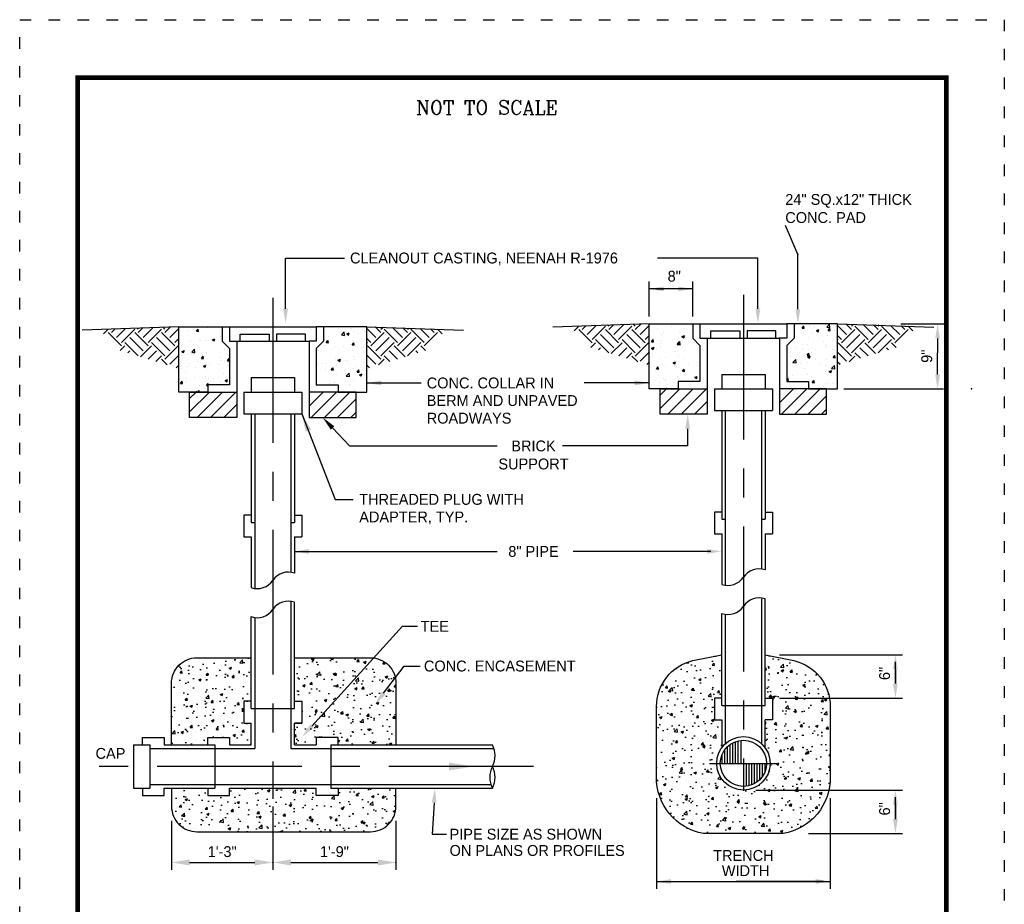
# Model space of a CAD drawing. Extents: x -6.8 to 7.2, y 1.9 to 16.7.
# Tile 156 of 156: x -6.8 to 1.7, y 9.1 to 16.7. Entities that reach past the tile are written whole.
import ezdxf
from ezdxf.enums import TextEntityAlignment as Align

# ---------------------------------------------------------------- set-up
doc = ezdxf.new("R2010")
doc.units = 0
doc.header["$MEASUREMENT"] = 0
doc.linetypes.add('CENTER', pattern=[2, 1.25, -0.25, 0.25, -0.25])
doc.linetypes.add('DOT2', pattern=[0.125, 0, -0.125])
doc.layers.get('0').update_dxf_attribs({"linetype": 'CONTINUOUS'})
doc.layers.get('DEFPOINTS').update_dxf_attribs({"linetype": 'CONTINUOUS'})
for name, color, linetype in [('BORDER', 7, 'CONTINUOUS'), ('TEXT', 7, 'CONTINUOUS'), ('TYPE', 240, 'CONTINUOUS'), ('VCV-DETAILS', 240, 'CONTINUOUS')]:
    doc.layers.add(name, color=color, linetype=linetype)
doc.styles.add('ARCH', font='ARCHOLD2.shx', dxfattribs={"height": 0.09375})
doc.styles.add('DETAIL', font='archold2.shx', dxfattribs={"height": 0.09375})
doc.styles.add('STYLE3', font='romanc.shx')
doc.dimstyles.new('ARROW', dxfattribs={"dimtxt": 0.09375, "dimasz": 0.15625, "dimexe": 0.0625, "dimexo": 0.0625, "dimgap": 0.046875, "dimtad": 1, "dimdec": 6, "dimzin": 3, "dimdsep": 46, "dimlunit": 4, "dimtxsty": 'ARCH', "dimcen": -0.125, "dimdle": 0.09375, "dimclrt": 256, "dimaunit": 1, "dimazin": 0, "dimtfac": 1, "dimtdec": 6, "dimtmove": 2, "dimatfit": 3, "dimfxl": 1, "dimtvp": 0.5, "dimtolj": 1, "dimtzin": 0, "dimarcsym": 0})

# ---------------------------------------------------------------- blocks, each defined once
blk = doc.blocks.new('NTS')
at = {"layer": 'TEXT', "color": 7, "style": 'STYLE3'}
blk.add_text('NOT TO SCALE', height=0.120395, dxfattribs=at).set_placement((3.9102, 10.7896))
blk = doc.blocks.new('*X11')
at = {"color": 0}
for p, q in [((20.2806, 36.6439), (20.2806, 36.6439)), ((20.4156, 36.6418), (20.4156, 36.6418)), ((21.5415, 36.6396), (21.5415, 36.6396)), ((20.3063, 36.6132), (20.3063, 36.6132)), ((20.372, 36.6079), (20.387, 36.6259)), ((20.372, 36.6079), (20.3906, 36.6063)), ((20.3907, 36.6063), (20.3871, 36.6259)), ((20.4667, 36.6352), (20.4667, 36.6352)), ((20.5822, 36.5658), (20.5822, 36.5658)), ((21.5112, 36.5612), (21.5112, 36.5612)), ((21.5782, 36.578), (21.5782, 36.578)), ((21.6074, 36.5977), (21.6074, 36.5977)), ((21.6244, 36.5758), (21.6487, 36.6012)), ((21.6244, 36.5758), (21.6522, 36.5715)), ((21.6296, 36.5768), (21.6296, 36.5768)), ((21.6522, 36.5715), (21.6488, 36.6012)), ((21.6628, 36.5671), (21.6628, 36.5671)), ((21.6698, 36.5844), (21.6916, 36.5928)), ((21.6698, 36.5844), (21.6853, 36.574)), ((21.6853, 36.5739), (21.6917, 36.5928)), ((21.7083, 36.6326), (21.7083, 36.6326)), ((21.7405, 36.6014), (21.7405, 36.6014)), ((21.7742, 36.5906), (21.7742, 36.5906)), ((21.8269, 36.6028), (21.8269, 36.6028)), ((21.845, 36.5984), (21.845, 36.5984)), ((20.3025, 36.5091), (20.3025, 36.5091)), ((20.3116, 36.5301), (20.3116, 36.5301)), ((20.3334, 36.5186), (20.3334, 36.5186)), ((20.4, 36.5346), (20.4, 36.5346)), ((20.4116, 36.5289), (20.4116, 36.5289)), ((20.4629, 36.5311), (20.4629, 36.5311)), ((20.4784, 36.5231), (20.4784, 36.5231)), ((20.509, 36.5337), (20.5309, 36.5421)), ((20.509, 36.5337), (20.5245, 36.5232)), ((20.5246, 36.5232), (20.5309, 36.5421)), ((20.5299, 36.5444), (20.5299, 36.5444)), ((21.4793, 36.4808), (21.4793, 36.4808)), ((21.4805, 36.5358), (21.4805, 36.5358)), ((21.4927, 36.5099), (21.5077, 36.5278)), ((21.4927, 36.5099), (21.5114, 36.5082)), ((21.5114, 36.5082), (21.5078, 36.5278)), ((21.5554, 36.4672), (21.5554, 36.4672)), ((21.5744, 36.474), (21.5744, 36.474)), ((21.6462, 36.4738), (21.6462, 36.4738)), ((21.7168, 36.4903), (21.7319, 36.5082)), ((21.7168, 36.4903), (21.7355, 36.4886)), ((21.7355, 36.4886), (21.7319, 36.5082)), ((21.7367, 36.4974), (21.7367, 36.4974)), ((21.7377, 36.4985), (21.7377, 36.4985)), ((21.7447, 36.4795), (21.7447, 36.4795)), ((21.813, 36.4667), (21.813, 36.4667)), ((21.8229, 36.4898), (21.8229, 36.4898)), ((20.2464, 36.4329), (20.2683, 36.4413)), ((20.2464, 36.4329), (20.262, 36.4224)), ((20.2511, 36.3953), (20.2511, 36.3953)), ((20.262, 36.4224), (20.2683, 36.4413)), ((20.2987, 36.4051), (20.2987, 36.4051)), ((20.3294, 36.4056), (20.3294, 36.4056)), ((20.3318, 36.4266), (20.3561, 36.452)), ((20.3318, 36.4266), (20.3596, 36.4223)), ((20.3596, 36.4223), (20.3561, 36.452)), ((20.4153, 36.3729), (20.4304, 36.3908)), ((20.434, 36.3712), (20.4304, 36.3908)), ((20.4477, 36.4212), (20.4477, 36.4212)), ((20.4591, 36.4271), (20.4591, 36.4271)), ((20.617, 36.4471), (20.617, 36.4471)), ((20.6451, 36.4472), (20.6451, 36.4472)), ((21.4165, 36.4539), (21.4165, 36.4539)), ((21.429, 36.4379), (21.429, 36.4379)), ((21.5474, 36.4535), (21.5474, 36.4535)), ((21.7329, 36.3934), (21.7329, 36.3934)), ((20.2507, 36.3705), (20.2507, 36.3705)), ((20.2949, 36.3011), (20.2949, 36.3011)), ((20.3166, 36.3285), (20.3166, 36.3285)), ((20.3655, 36.2979), (20.3655, 36.2979)), ((20.3871, 36.3481), (20.3871, 36.3481)), ((20.4153, 36.3729), (20.434, 36.3712)), ((20.4176, 36.3634), (20.4176, 36.3634)), ((20.4329, 36.3071), (20.4548, 36.3155)), ((20.4329, 36.3071), (20.4485, 36.2966)), ((20.4485, 36.2966), (20.4549, 36.3155)), ((20.4553, 36.3231), (20.4553, 36.3231)), ((20.4834, 36.3214), (20.4834, 36.3214)), ((20.5629, 36.3239), (20.5629, 36.3239)), ((20.5693, 36.3794), (20.5693, 36.3794)), ((20.5844, 36.3564), (20.5844, 36.3564)), ((20.6132, 36.3431), (20.6132, 36.3431)), ((20.6395, 36.3533), (20.6545, 36.3712)), ((20.6395, 36.3533), (20.6577, 36.3517)), ((20.6411, 36.3342), (20.6411, 36.3342)), ((20.6442, 36.3108), (20.6442, 36.3108)), ((20.6503, 36.3144), (20.6503, 36.3144)), ((20.6577, 36.3544), (20.6546, 36.3712)), ((21.4127, 36.3499), (21.4127, 36.3499)), ((21.4185, 36.3211), (21.4185, 36.3211)), ((21.4651, 36.3303), (21.4651, 36.3303)), ((21.4925, 36.3265), (21.4925, 36.3265)), ((21.5706, 36.3699), (21.5706, 36.3699)), ((21.5853, 36.3141), (21.5853, 36.3141)), ((21.5937, 36.3578), (21.6156, 36.3662)), ((21.5937, 36.3578), (21.6093, 36.3474)), ((21.6093, 36.3473), (21.6156, 36.3662)), ((21.6625, 36.3562), (21.6625, 36.3562)), ((21.6748, 36.3578), (21.6748, 36.3578)), ((21.7407, 36.3665), (21.7407, 36.3665)), ((21.7521, 36.307), (21.7521, 36.307)), ((20.2472, 36.2823), (20.2472, 36.2823)), ((20.2797, 36.2482), (20.2797, 36.2482)), ((20.4515, 36.219), (20.4515, 36.219)), ((20.4619, 36.2795), (20.4619, 36.2795)), ((20.6094, 36.239), (20.6094, 36.239)), ((21.4089, 36.2459), (21.4089, 36.2459)), ((21.4844, 36.2791), (21.4844, 36.2791)), ((21.536, 36.2748), (21.5511, 36.2928)), ((21.536, 36.2748), (21.5547, 36.2732)), ((21.5547, 36.2732), (21.5511, 36.2928)), ((21.5668, 36.2659), (21.5668, 36.2659)), ((21.5803, 36.233), (21.5803, 36.233)), ((21.6512, 36.2721), (21.6512, 36.2721)), ((21.6585, 36.2433), (21.6585, 36.2433)), ((21.6658, 36.2197), (21.6902, 36.2451)), ((21.6658, 36.2197), (21.6936, 36.2154)), ((21.6936, 36.2154), (21.6902, 36.2451)), ((21.7291, 36.2893), (21.7291, 36.2893)), ((21.7602, 36.2552), (21.7753, 36.2732)), ((21.7602, 36.2552), (21.7789, 36.2536)), ((21.7789, 36.2536), (21.7753, 36.2731)), ((21.7769, 36.2589), (21.7769, 36.2589)), ((21.7803, 36.232), (21.8021, 36.2404)), ((21.7803, 36.232), (21.7958, 36.2215)), ((21.7958, 36.2215), (21.8022, 36.2404)), ((21.818, 36.265), (21.818, 36.265)), ((20.2345, 36.1574), (20.2496, 36.1754)), ((20.2345, 36.1574), (20.2532, 36.1558)), ((20.2532, 36.1558), (20.2496, 36.1754)), ((20.2833, 36.1747), (20.2833, 36.1747)), ((20.2911, 36.197), (20.2911, 36.197)), ((20.3554, 36.2046), (20.3554, 36.2046)), ((20.399, 36.1388), (20.399, 36.1388)), ((20.4587, 36.1378), (20.4737, 36.1558)), ((20.4587, 36.1378), (20.4702, 36.1368)), ((20.4757, 36.1453), (20.4738, 36.1557)), ((20.4807, 36.2007), (20.4807, 36.2007)), ((20.5222, 36.1975), (20.5222, 36.1975)), ((20.5589, 36.211), (20.5589, 36.211)), ((20.5813, 36.1701), (20.5813, 36.1701)), ((20.6195, 36.1813), (20.6414, 36.1897)), ((20.6195, 36.1813), (20.635, 36.1708)), ((20.635, 36.1708), (20.6414, 36.1897)), ((21.5231, 36.1552), (21.5231, 36.1552)), ((21.563, 36.1619), (21.563, 36.1619)), ((21.6619, 36.1714), (21.6619, 36.1714)), ((21.6899, 36.1482), (21.6899, 36.1482)), ((21.6947, 36.1356), (21.6947, 36.1356)), ((21.7253, 36.1853), (21.7253, 36.1853)), ((21.8441, 36.2027), (21.8441, 36.2027)), ((20.2873, 36.093), (20.2873, 36.093)), ((20.3629, 36.0828), (20.3788, 36.0889)), ((20.3768, 36.0828), (20.3788, 36.0889)), ((20.385, 36.0828), (20.3975, 36.0958)), ((20.3991, 36.0828), (20.3976, 36.0958)), ((20.4477, 36.115), (20.4477, 36.115)), ((21.7367, 36.1028), (21.7367, 36.1028))]:
    blk.add_line(p, q, dxfattribs=at)
blk = doc.blocks.new('*X10')
at = {"color": 0}
for p, q in [((1423.5, 5697.9), (1447.8, 5722.3)), ((1465, 5722.3), (1463.9, 5723.4)), ((1465, 5705), (1484.2, 5724.2)), ((1490.9, 5679.2), (1537.9, 5726.1)), ((1516.7, 5653.3), (1585.7, 5722.3)), ((1602.9, 5722.3), (1596.9, 5728.3)), ((1602.9, 5705), (1627.4, 5729.5)), ((1628.8, 5679.2), (1681.1, 5731.5)), ((1654.6, 5653.3), (1723.6, 5722.3)), ((1740.8, 5722.3), (1729.8, 5733.3)), ((1740.8, 5705), (1770.5, 5734.8)), ((1766.7, 5679.2), (1813.2, 5725.7)), ((1516.7, 5636.1), (1447.8, 5705)), ((1628.8, 5610.2), (1559.8, 5679.2)), ((1654.6, 5636.1), (1585.7, 5705)), ((1766.7, 5610.2), (1697.7, 5679.2)), ((1792.5, 5636.1), (1723.6, 5705)), ((1792.5, 5653.3), (1813.2, 5674)), ((1510.2, 5612.3), (1534, 5636.1)), ((1602.9, 5584.4), (1534, 5653.3)), ((1549.8, 5600.2), (1559.8, 5610.2)), ((1615.7, 5579.9), (1671.9, 5636.1)), ((1655.2, 5567.7), (1697.7, 5610.2)), ((1740.8, 5584.4), (1671.9, 5653.3)), ((1740.8, 5567.1), (1809.8, 5636.1)), ((1813.2, 5649.9), (1809.8, 5653.3)), ((1694.8, 5555.6), (1723.6, 5584.4)), ((1753.1, 5537.6), (1723.6, 5567.1)), ((1766.7, 5541.3), (1813.2, 5587.8)), ((1800.2, 5523.1), (1813.2, 5536.1))]:
    blk.add_line(p, q, dxfattribs=at)
blk = doc.blocks.new('*X12')
at = {"color": 0}
for p, q in [((1423.5, 5697.9), (1447.8, 5722.3)), ((1465, 5722.3), (1463.9, 5723.4)), ((1465, 5705), (1484.2, 5724.2)), ((1490.9, 5679.2), (1537.9, 5726.1)), ((1516.7, 5653.3), (1585.7, 5722.3)), ((1602.9, 5722.3), (1596.9, 5728.3)), ((1602.9, 5705), (1627.4, 5729.5)), ((1628.8, 5679.2), (1681.1, 5731.5)), ((1654.6, 5653.3), (1723.6, 5722.3)), ((1740.8, 5722.3), (1729.8, 5733.3)), ((1740.8, 5705), (1770.5, 5734.8)), ((1766.7, 5679.2), (1813.2, 5725.7)), ((1516.7, 5636.1), (1447.8, 5705)), ((1628.8, 5610.2), (1559.8, 5679.2)), ((1654.6, 5636.1), (1585.7, 5705)), ((1766.7, 5610.2), (1697.7, 5679.2)), ((1792.5, 5636.1), (1723.6, 5705)), ((1792.5, 5653.3), (1813.2, 5674)), ((1510.2, 5612.3), (1534, 5636.1)), ((1602.9, 5584.4), (1534, 5653.3)), ((1549.8, 5600.2), (1559.8, 5610.2)), ((1615.7, 5579.9), (1671.9, 5636.1)), ((1655.2, 5567.7), (1697.7, 5610.2)), ((1740.8, 5584.4), (1671.9, 5653.3)), ((1740.8, 5567.1), (1809.8, 5636.1)), ((1813.2, 5649.9), (1809.8, 5653.3)), ((1694.8, 5555.6), (1723.6, 5584.4)), ((1753.1, 5537.6), (1723.6, 5567.1)), ((1766.7, 5541.3), (1813.2, 5587.8)), ((1800.2, 5523.1), (1813.2, 5536.1))]:
    blk.add_line(p, q, dxfattribs=at)
blk = doc.blocks.new('*X13')
at = {"color": 0}
for p, q in [((24.3955, 36.6406), (24.3955, 36.6406)), ((25.8772, 36.6157), (25.9015, 36.6411)), ((25.905, 36.6114), (25.9016, 36.641)), ((24.4161, 36.6063), (24.4161, 36.6063)), ((24.4466, 36.5545), (24.4466, 36.5545)), ((24.4704, 36.572), (24.4704, 36.572)), ((24.5345, 36.6219), (24.5345, 36.6219)), ((24.6089, 36.5779), (24.6089, 36.5779)), ((24.6527, 36.6033), (24.6527, 36.6033)), ((25.606, 36.6302), (25.606, 36.6302)), ((25.6647, 36.6074), (25.6798, 36.6254)), ((25.6647, 36.6074), (25.6834, 36.6058)), ((25.6834, 36.6058), (25.6798, 36.6253)), ((25.7267, 36.6268), (25.7267, 36.6268)), ((25.7493, 36.557), (25.7493, 36.557)), ((25.7728, 36.6231), (25.7728, 36.6231)), ((25.7877, 36.5858), (25.8096, 36.5942)), ((25.7877, 36.5858), (25.8033, 36.5753)), ((25.8033, 36.5753), (25.8096, 36.5942)), ((25.8275, 36.5673), (25.8275, 36.5673)), ((25.8772, 36.6157), (25.905, 36.6114)), ((25.8888, 36.5878), (25.9039, 36.6058)), ((25.8888, 36.5878), (25.9075, 36.5862)), ((25.9075, 36.5861), (25.9039, 36.6057)), ((25.9397, 36.6161), (25.9397, 36.6161)), ((25.9459, 36.5829), (25.9459, 36.5829)), ((24.3632, 36.49), (24.3783, 36.508)), ((24.3632, 36.49), (24.3819, 36.4884)), ((24.3774, 36.5198), (24.3774, 36.5198)), ((24.3819, 36.4884), (24.3783, 36.5079)), ((24.4433, 36.4778), (24.4433, 36.4778)), ((24.4523, 36.4987), (24.4523, 36.4987)), ((24.5443, 36.5128), (24.5443, 36.5128)), ((24.5846, 36.4665), (24.6089, 36.4918)), ((24.5873, 36.4704), (24.6024, 36.4884)), ((24.5873, 36.4704), (24.606, 36.4688)), ((24.606, 36.4687), (24.6024, 36.4883)), ((24.6051, 36.4739), (24.6051, 36.4739)), ((24.6124, 36.4621), (24.6089, 36.4918)), ((24.6101, 36.4708), (24.6101, 36.4708)), ((24.6269, 36.5351), (24.6488, 36.5435)), ((24.6269, 36.5351), (24.6425, 36.5246)), ((24.6425, 36.5246), (24.6488, 36.5435)), ((24.6496, 36.5246), (24.6496, 36.5246)), ((24.7111, 36.5057), (24.7111, 36.5057)), ((25.7229, 36.5228), (25.7229, 36.5228)), ((25.8526, 36.4952), (25.8526, 36.4952)), ((25.8808, 36.5428), (25.8808, 36.5428)), ((24.3644, 36.4343), (24.3863, 36.4427)), ((24.3644, 36.4343), (24.3799, 36.4238)), ((24.3799, 36.4238), (24.3863, 36.4427)), ((24.4075, 36.4314), (24.4075, 36.4314)), ((24.4428, 36.4505), (24.4428, 36.4505)), ((24.5674, 36.4014), (24.5674, 36.4014)), ((24.5846, 36.4665), (24.6124, 36.4621)), ((24.5898, 36.4626), (24.5898, 36.4626)), ((24.6457, 36.4117), (24.6457, 36.4117)), ((24.7617, 36.3919), (24.7617, 36.3919)), ((24.764, 36.4273), (24.764, 36.4273)), ((25.5587, 36.3967), (25.5587, 36.3967)), ((25.6111, 36.4285), (25.6111, 36.4285)), ((25.6671, 36.4337), (25.6671, 36.4337)), ((25.6703, 36.4639), (25.6703, 36.4639)), ((25.7081, 36.3724), (25.7231, 36.3903)), ((25.712, 36.4634), (25.712, 36.4634)), ((25.7191, 36.4187), (25.7191, 36.4187)), ((25.7268, 36.3707), (25.7231, 36.3903)), ((25.7452, 36.3953), (25.7452, 36.3953)), ((25.7453, 36.444), (25.7453, 36.444)), ((25.7779, 36.4215), (25.7779, 36.4215)), ((25.8636, 36.4596), (25.8636, 36.4596)), ((25.877, 36.4387), (25.877, 36.4387)), ((25.8788, 36.4564), (25.8788, 36.4564)), ((25.9275, 36.4265), (25.9275, 36.4265)), ((25.9447, 36.4144), (25.9447, 36.4144)), ((24.3701, 36.3754), (24.3701, 36.3754)), ((24.439, 36.3464), (24.439, 36.3464)), ((24.4821, 36.3539), (24.4821, 36.3539)), ((24.5509, 36.3085), (24.5728, 36.3169)), ((24.5509, 36.3085), (24.5664, 36.298)), ((24.5665, 36.298), (24.5728, 36.3168)), ((24.6013, 36.3699), (24.6013, 36.3699)), ((24.6489, 36.3469), (24.6489, 36.3469)), ((24.6818, 36.304), (24.6818, 36.304)), ((24.7591, 36.3075), (24.7591, 36.3075)), ((25.563, 36.364), (25.563, 36.364)), ((25.5849, 36.3105), (25.5849, 36.3105)), ((25.5851, 36.3113), (25.6094, 36.3366)), ((25.5851, 36.3113), (25.6129, 36.307)), ((25.6129, 36.3069), (25.6095, 36.3366)), ((25.6498, 36.3046), (25.6498, 36.3046)), ((25.6631, 36.3208), (25.6631, 36.3208)), ((25.7081, 36.3724), (25.7267, 36.3707)), ((25.7117, 36.3592), (25.7336, 36.3676)), ((25.7117, 36.3592), (25.7272, 36.3487)), ((25.7153, 36.3147), (25.7153, 36.3147)), ((25.7273, 36.3487), (25.7336, 36.3676)), ((25.7814, 36.3364), (25.7814, 36.3364)), ((25.8166, 36.2975), (25.8166, 36.2975)), ((25.8732, 36.3347), (25.8732, 36.3347)), ((25.9322, 36.3527), (25.9473, 36.3707)), ((25.9322, 36.3527), (25.9509, 36.3511)), ((25.9509, 36.3511), (25.9473, 36.3707)), ((24.3946, 36.2449), (24.3946, 36.2449)), ((24.4066, 36.255), (24.4216, 36.2729)), ((24.4066, 36.255), (24.4252, 36.2533)), ((24.4253, 36.2533), (24.4216, 36.2729)), ((24.4352, 36.2424), (24.4352, 36.2424)), ((24.4852, 36.2781), (24.4852, 36.2781)), ((24.5635, 36.2884), (24.5635, 36.2884)), ((24.5769, 36.2762), (24.5769, 36.2762)), ((24.5975, 36.2658), (24.5975, 36.2658)), ((24.6307, 36.2353), (24.6458, 36.2533)), ((24.6307, 36.2353), (24.6494, 36.2337)), ((24.6494, 36.2337), (24.6458, 36.2533)), ((24.7579, 36.2878), (24.7579, 36.2878)), ((25.5549, 36.2927), (25.5549, 36.2927)), ((25.6823, 36.2546), (25.6823, 36.2546)), ((25.6992, 36.2131), (25.6992, 36.2131)), ((25.8646, 36.2859), (25.8646, 36.2859)), ((25.8694, 36.2307), (25.8694, 36.2307)), ((25.8966, 36.2391), (25.8966, 36.2391)), ((25.8982, 36.2334), (25.9201, 36.2418)), ((25.8982, 36.2334), (25.9138, 36.2229)), ((25.9138, 36.2229), (25.9201, 36.2418)), ((25.9186, 36.2596), (25.943, 36.2849)), ((25.9186, 36.2596), (25.9464, 36.2552)), ((25.9464, 36.2552), (25.943, 36.2849)), ((24.403, 36.1549), (24.403, 36.1549)), ((24.4212, 36.1942), (24.4212, 36.1942)), ((24.4314, 36.1384), (24.4314, 36.1384)), ((24.4695, 36.1763), (24.4695, 36.1763)), ((24.4812, 36.1652), (24.4812, 36.1652)), ((24.4871, 36.1523), (24.4871, 36.1523)), ((24.588, 36.1872), (24.588, 36.1872)), ((24.5937, 36.1618), (24.5937, 36.1618)), ((24.5996, 36.1808), (24.5996, 36.1808)), ((24.6517, 36.2076), (24.6517, 36.2076)), ((24.7374, 36.1826), (24.7593, 36.191)), ((24.7374, 36.1826), (24.753, 36.1722)), ((24.753, 36.1721), (24.7593, 36.191)), ((24.7541, 36.1838), (24.7541, 36.1838)), ((24.7549, 36.1801), (24.7549, 36.1801)), ((25.5327, 36.1633), (25.5423, 36.1749)), ((25.5327, 36.1564), (25.5459, 36.1553)), ((25.546, 36.1552), (25.5424, 36.1748)), ((25.5511, 36.1887), (25.5511, 36.1887)), ((25.5809, 36.1975), (25.5809, 36.1975)), ((25.7115, 36.2107), (25.7115, 36.2107)), ((25.7514, 36.1373), (25.7665, 36.1552)), ((25.7514, 36.1373), (25.7701, 36.1357)), ((25.7558, 36.1379), (25.7558, 36.1379)), ((25.7701, 36.1356), (25.7665, 36.1552)), ((25.8656, 36.1266), (25.8656, 36.1266)), ((25.9226, 36.1308), (25.9226, 36.1308)), ((24.4773, 36.0828), (24.4967, 36.0903)), ((24.4943, 36.0828), (24.4968, 36.0902)), ((25.8144, 36.1158), (25.8144, 36.1158)), ((25.8217, 36.0959), (25.8217, 36.0959)), ((25.8517, 36.0994), (25.8517, 36.0994)), ((25.8926, 36.1261), (25.8926, 36.1261))]:
    blk.add_line(p, q, dxfattribs=at)

msp = doc.modelspace()

# ---------------------------------------------------------------- hatches: boundary and pattern name
at = {"layer": 'VCV-DETAILS'}
h = msp.add_hatch(dxfattribs=at)
h.set_pattern_fill('AR-CONC', color=0, scale=0.03125, style=0)
h.set_pattern_definition([(50, (-23.95574, 20.32966), (0.2241438, -0.01961), [0.0234375, -0.2578125]), (355, (-23.95574, 20.32966), (-0.0433598, 0.23506), [0.01875, -0.20625]), (100.4514, (-23.93706, 20.32803), (0.1807842, 0.2154499), [0.0199188, -0.219107]), (46.1842, (-23.95574, 20.39216), (0.3335128, -0.0517247), [0.0351562, -0.3867187]), (96.6356, (-23.92794, 20.38785), (0.292082, 0.304412), [0.029878, -0.3286603]), (351.1842, (-23.95574, 20.39216), (0.292082, 0.304412), [0.028125, -0.309375]), (21, (-23.92449, 20.37654), (0.1865335, -0.1258184), [0.0234375, -0.2578125]), (326, (-23.92449, 20.37654), (0.076036, 0.2266094), [0.01875, -0.20625]), (71.4514, (-23.90894, 20.36605), (0.2625696, 0.1007908), [0.0199188, -0.219107]), (37.5, (-23.95574, 20.32966), (0.00379995, 0.10402933), [0, -0.20375, 0, -0.209375, 0, -0.20703125]), (7.5, (-23.95574, 20.32966), (0.08220923, 0.12325366), [0, -0.119375, 0, -0.1990625, 0, -0.07890625]), (327.5, (-24.02542, 20.32966), (0.1668195, -0.0070484), [0, -0.078125, 0, -0.24375, 0, -0.3234375]), (317.5, (-24.05667, 20.32966), (0.1822457, 0.0312828), [0, -0.1015625, 0, -0.161875, 0, -0.2296875])])
h.paths.add_polyline_path([(0.1488, 10.785, 0.348039), (-0.1644, 11.1805), (-0.4137, 11.2318), (-0.4137, 10.8568), (-0.3512, 10.8568), (-0.3512, 10.6693), (-0.4137, 10.6693), (-0.4137, 10.4285, -0.156621), (-0.3705, 10.2943, -1), (-0.8318, 10.2943, -0.156621), (-0.7886, 10.4285), (-0.7886, 10.6693), (-0.8511, 10.6693), (-0.8511, 10.8568), (-0.7886, 10.8568), (-0.7886, 11.2318), (-1.0379, 11.1805, 0.348039), (-1.3511, 10.785), (-1.3511, 10.1579, 0.359229), (-0.9449, 9.6887), (-0.2574, 9.6887, 0.359229), (0.1488, 10.1579)])
h = msp.add_hatch(dxfattribs=at)
h.set_pattern_fill('AR-CONC', color=0, scale=0.03125, style=0)
h.set_pattern_definition([(50, (-23.70523, 20.3025), (0.2241438, -0.01961), [0.0234375, -0.2578125]), (355, (-23.70523, 20.3025), (-0.0433598, 0.23506), [0.01875, -0.20625]), (100.4514, (-23.68655, 20.30086), (0.1807842, 0.2154499), [0.0199188, -0.219107]), (46.1842, (-23.70523, 20.365), (0.3335128, -0.0517247), [0.035156, -0.386719]), (96.6356, (-23.67744, 20.3607), (0.292082, 0.304412), [0.029878, -0.3286603]), (351.1842, (-23.70523, 20.365), (0.292082, 0.304412), [0.028125, -0.309375]), (21, (-23.67398, 20.34937), (0.1865335, -0.1258184), [0.0234375, -0.2578125]), (326, (-23.67398, 20.34937), (0.076036, 0.2266094), [0.01875, -0.20625]), (71.4514, (-23.65844, 20.33889), (0.2625696, 0.1007908), [0.0199188, -0.219107]), (37.5, (-23.70523, 20.3025), (0.00379995, 0.10402933), [0, -0.20375, 0, -0.209375, 0, -0.20703125]), (7.5, (-23.70523, 20.3025), (0.08220923, 0.12325366), [0, -0.119375, 0, -0.1990625, 0, -0.07890625]), (327.5, (-23.77492, 20.3025), (0.1668195, -0.0070484), [0, -0.078125, 0, -0.24375, 0, -0.3234375]), (317.5, (-23.80617, 20.3025), (0.1822457, 0.0312828), [0, -0.1015625, 0, -0.161875, 0, -0.2296875])])
h.paths.add_polyline_path([(-3.6005, 10.9859, 0.414214), (-3.8193, 11.2046), (-4.4755, 11.2046), (-4.4755, 10.8296), (-4.413, 10.8296), (-4.413, 10.6421), (-4.4755, 10.6421), (-4.4755, 10.4546), (-4.288, 10.4546), (-4.288, 10.5171), (-4.1005, 10.5171), (-4.1005, 10.4546), (-3.6005, 10.4546)])
h.paths.add_polyline_path([(-4.913, 10.8296), (-4.8505, 10.8296), (-4.8505, 11.2046), (-5.3192, 11.2046, 0.414214), (-5.5379, 10.9859), (-5.5379, 10.4546), (-5.2255, 10.4546), (-5.2255, 10.5171), (-5.038, 10.5171), (-5.038, 10.4546), (-4.8505, 10.4546), (-4.8505, 10.6421), (-4.913, 10.6421)])
h.paths.add_polyline_path([(-3.6005, 9.9234), (-3.6005, 10.0796), (-4.1005, 10.0796), (-4.1005, 10.0171), (-4.288, 10.0171), (-4.288, 10.0796), (-5.038, 10.0796), (-5.038, 10.0171), (-5.2255, 10.0171), (-5.2255, 10.0796), (-5.5379, 10.0796), (-5.5379, 9.9234, 0.414214), (-5.3192, 9.7046), (-3.8193, 9.7046, 0.414214)])

# ---------------------------------------------------------------- linework, layer by layer
at = {"layer": 'BORDER', "const_width": 0.04}
msp.add_lwpolyline([(-6.3487, 6.2097), (-6.3487, 16.2097), (1.1513, 16.2097), (1.1513, 6.2097)], close=True, dxfattribs=at)
at = {"layer": 'DEFPOINTS', "linetype": 'DOT2', "ltscale": 1.2}
msp.add_lwpolyline([(-6.8487, 5.7097), (-6.8487, 16.7097), (1.6513, 16.7097), (1.6513, 5.7097)], close=True, dxfattribs=at)
at = {"layer": 'TYPE', "color": 0, "linetype": 'ByBlock'}
for p, q in [((-1.4136, 14.1498), (-1.4136, 14.45)), ((-1.0386, 14.1498), (-1.0386, 14.45)), ((-1.0386, 14.3875), (-1.4136, 14.3875)), ((-1.3511, 14.3875), (-1.2886, 14.3875)), ((0.7568, 14.0873), (1.1328, 14.0873)), ((1.0755, 13.9602), (1.0755, 13.8352)), ((1.0755, 13.6477), (1.0755, 13.8352)), ((0.266, 13.5248), (1.1268, 13.5248))]:
    msp.add_line(p, q, dxfattribs=at)
for p in [(-1.4136, 14.3875), (1.3676, 13.5248)]:
    msp.add_point(p, dxfattribs=at)
at = {"layer": 'TYPE', "color": 0}
for points in [[(-1.2886, 14.3667), (-1.2886, 14.4084), (-1.4136, 14.3875)], [(-1.1636, 14.3667), (-1.1636, 14.4084), (-1.0386, 14.3875)]]:
    msp.add_solid(points, dxfattribs=at)
at = {"layer": 'TYPE', "color": 0, "linetype": 'ByBlock'}
for points in [[(1.0964, 13.9602), (1.0547, 13.9602), (1.0755, 14.0852)], [(1.0964, 13.6477), (1.0547, 13.6477), (1.0755, 13.5227)]]:
    msp.add_solid(points, dxfattribs=at)
at = {"layer": 'VCV-DETAILS', "color": 0}
for p, q in [((-0.2395, 14.9383), (-0.1307, 14.681)), ((-4.5536, 14.2163), (-4.5536, 14.6538)), ((-4.5536, 14.6538), (-4.0443, 14.6538)), ((-0.4756, 14.6538), (-1.3435, 14.6538)), ((-0.4756, 14.2163), (-0.4756, 14.6538)), ((-0.1307, 14.2122), (-0.1307, 14.681)), ((-5.038, 14.0601), (-4.288, 14.0601)), ((-5.038, 14.0601), (-5.038, 13.9351)), ((-4.288, 14.0601), (-4.288, 13.9351)), ((-4.2255, 14.0601), (-4.288, 14.0601)), ((-0.9761, 14.0873), (-0.2262, 14.0873)), ((-0.9761, 14.0873), (-0.9761, 13.9623)), ((-0.2262, 14.0873), (-0.2262, 13.9623)), ((-0.1637, 14.0873), (-0.2262, 14.0873)), ((-0.9761, 13.9623), (-0.9136, 13.9623)), ((-0.9136, 13.9623), (-0.9136, 13.5248)), ((-0.9136, 13.9623), (-0.2887, 13.9623)), ((-0.2262, 13.9623), (-0.2887, 13.9623)), ((-0.2887, 13.9623), (-0.2887, 13.5248)), ((-5.038, 13.9351), (-4.9755, 13.9351)), ((-4.9755, 13.9351), (-4.9755, 13.4976)), ((-4.9755, 13.9351), (-4.3505, 13.9351)), ((-4.3505, 13.9351), (-4.3505, 13.4976)), ((-4.288, 13.9351), (-4.3505, 13.9351)), ((-4.8505, 13.6226), (-4.4755, 13.6226)), ((-0.7886, 13.6498), (-0.4137, 13.6498)), ((-3.8505, 13.5757), (-3.3818, 13.5757)), ((-1.4136, 13.5757), (-1.9756, 13.5757)), ((-1.3199, 13.3545), (-1.1496, 13.5248)), ((-1.3199, 13.4694), (-1.2645, 13.5248)), ((-1.2534, 13.306), (-1.0347, 13.5248)), ((-1.1385, 13.306), (-0.9198, 13.5248)), ((-0.8511, 13.5248), (-0.3512, 13.5248)), ((-0.8511, 13.5248), (-0.8511, 13.3373)), ((-0.2887, 13.404), (-0.1679, 13.5248)), ((-0.2887, 13.5189), (-0.2828, 13.5248)), ((-0.2717, 13.306), (-0.053, 13.5248)), ((-0.1568, 13.306), (0.0619, 13.5248)), ((-5.3817, 13.3274), (-5.2114, 13.4976)), ((-5.3817, 13.4423), (-5.3263, 13.4976)), ((-5.3153, 13.2789), (-5.0965, 13.4976)), ((-5.2004, 13.2789), (-4.9816, 13.4976)), ((-4.913, 13.4976), (-4.413, 13.4976)), ((-4.913, 13.4976), (-4.913, 13.3101)), ((-4.3505, 13.4918), (-4.3446, 13.4976)), ((-4.3505, 13.3769), (-4.2297, 13.4976)), ((-4.3336, 13.2789), (-4.1148, 13.4976)), ((-4.2187, 13.2789), (-3.9999, 13.4976)), ((-4.1038, 13.2789), (-3.9442, 13.4384)), ((-0.0419, 13.306), (0.1176, 13.4656)), ((-5.0855, 13.2789), (-4.9755, 13.3889)), ((-1.0236, 13.306), (-0.9136, 13.416)), ((0.073, 13.306), (0.1176, 13.3507)), ((-4.913, 13.3101), (-4.413, 13.3101)), ((-3.9889, 13.2789), (-3.9442, 13.3235)), ((-0.8511, 13.3373), (-0.3512, 13.3373)), ((-4.1483, 13.1878), (-4.0022, 13.0326)), ((-1.0825, 13.1806), (-1.0829, 13.0326)), ((-4.0022, 13.0326), (-2.7255, 13.0326)), ((-1.0829, 13.0326), (-2.1631, 13.0326)), ((-4.4755, 12.4352), (-4.413, 12.4352)), ((-0.4137, 12.4623), (-0.3512, 12.4623)), ((-4.8505, 12.3727), (-4.8192, 12.3727)), ((-4.5067, 12.3727), (-4.4755, 12.3727)), ((-0.7886, 12.3998), (-0.7574, 12.3998)), ((-0.4449, 12.3998), (-0.4137, 12.3998)), ((-4.4755, 12.2477), (-4.413, 12.2477)), ((-0.4137, 12.2748), (-0.3512, 12.2748)), ((-4.4755, 12.1227), (-2.7255, 12.1227)), ((-0.8836, 12.1227), (-2.0693, 12.1227)), ((-4.5067, 11.6923), (-4.5067, 10.4234)), ((-0.4449, 11.7123), (-0.4449, 10.4639)), ((-0.7574, 11.5797), (-0.7574, 10.4639)), ((-4.8192, 11.5526), (-4.8192, 10.4234)), ((-4.3272, 10.6149), (-3.5441, 11.4768)), ((-3.5441, 11.4768), (-3.414, 11.4768)), ((-3.7075, 10.8994), (-3.531, 11.1337)), ((-3.531, 11.1337), (-3.3904, 11.1337)), ((-4.8505, 10.7671), (-4.4755, 10.7671)), ((-0.7886, 10.7943), (-0.4137, 10.7943)), ((-0.7177, 10.456), (-0.7177, 10.2943)), ((-0.6944, 10.4705), (-0.6944, 10.2943)), ((-0.6711, 10.481), (-0.6711, 10.2943)), ((-0.6478, 10.4881), (-0.6478, 10.2943)), ((-0.6244, 10.4923), (-0.6244, 10.2943)), ((-5.7254, 10.4546), (-5.7254, 10.0796)), ((-5.163, 10.4546), (-5.163, 10.0796)), ((-4.163, 10.4546), (-4.163, 10.0796)), ((-0.7643, 10.4089), (-0.7643, 10.2943)), ((-0.741, 10.4364), (-0.741, 10.2943)), ((-0.7876, 10.3649), (-0.7876, 10.2943)), ((-0.5778, 10.2943), (-0.5778, 10.0963)), ((-0.5545, 10.2943), (-0.5545, 10.1005)), ((-0.5312, 10.2943), (-0.5312, 10.1076)), ((-0.5079, 10.2943), (-0.5079, 10.1181)), ((-0.4846, 10.2943), (-0.4846, 10.1325)), ((-0.4613, 10.2943), (-0.4613, 10.1522)), ((-0.438, 10.2943), (-0.438, 10.1797)), ((-0.4147, 10.2943), (-0.4147, 10.2237)), ((-3.2715, 9.9549), (-3.288, 9.6832)), ((-1.3511, 9.9937), (-1.3511, 9.2124)), ((0.1488, 9.9937), (0.1488, 9.2124)), ((-4.663, 9.9234), (-4.663, 9.3765)), ((-5.5379, 9.7984), (-5.5379, 9.3765)), ((-5.5379, 9.7984), (-5.5379, 9.3765)), ((-3.6005, 9.7984), (-3.6005, 9.3765)), ((-3.288, 9.6832), (-3.1648, 9.6832)), ((-5.3817, 9.439), (-4.8192, 9.439)), ((-4.663, 9.5015), (-4.663, 9.5015)), ((-4.5067, 9.439), (-3.7568, 9.439)), ((-3.6005, 9.5015), (-3.6005, 9.5015)), ((-1.3511, 9.2749), (0.1488, 9.2749)), ((-1.2886, 9.2749), (-0.6011, 9.2749)), ((0.0863, 9.2749), (-0.6636, 9.2749))]:
    msp.add_line(p, q, dxfattribs=at)
at = {"layer": 'VCV-DETAILS', "color": 0, "linetype": 'CENTER'}
for p, q in [((-4.663, 14.3101), (-4.663, 9.9868)), ((-0.6011, 14.3372), (-0.6011, 10.0562)), ((-2.4131, 10.2671), (-6.1948, 10.2671))]:
    msp.add_line(p, q, dxfattribs=at)
at = {"layer": 'VCV-DETAILS', "color": 0, "linetype": 'Continuous'}
for p, q in [((-0.3512, 13.5248), (-0.3512, 13.3373)), ((-4.413, 13.4976), (-4.413, 13.3101)), ((-4.8505, 13.3101), (-4.8505, 12.3727)), ((-4.8192, 13.3101), (-4.8192, 11.8031)), ((-4.5067, 13.3101), (-4.5067, 11.9428)), ((-4.4755, 13.3101), (-4.4755, 12.3727)), ((-0.7886, 13.3373), (-0.7886, 12.3998)), ((-0.7574, 13.3373), (-0.7574, 11.8302)), ((-0.4449, 13.3373), (-0.4449, 11.97)), ((-0.4137, 13.3373), (-0.4137, 12.3998)), ((-4.413, 12.4352), (-4.413, 12.2477)), ((-0.3512, 12.4623), (-0.3512, 12.2748)), ((-4.8505, 12.2477), (-4.8505, 11.8102)), ((-4.4755, 12.2477), (-4.4755, 11.9352)), ((-0.7886, 12.2748), (-0.7886, 11.8373)), ((-0.4137, 12.2748), (-0.4137, 11.9623)), ((-4.4755, 10.7671), (-4.4755, 11.6852)), ((-0.4137, 10.7943), (-0.4137, 11.7123)), ((-4.8505, 10.7671), (-4.8505, 11.5602)), ((-0.7886, 10.7943), (-0.7886, 11.5874)), ((-4.8505, 10.4546), (-4.8505, 10.6421)), ((-4.4755, 10.4546), (-4.4755, 10.6421)), ((-5.8652, 10.4546), (-5.7254, 10.4546)), ((-5.7254, 10.4234), (-4.8192, 10.4234)), ((-5.6004, 10.4546), (-5.163, 10.4546)), ((-5.038, 10.4546), (-4.8505, 10.4546)), ((-4.5067, 10.4234), (-2.755, 10.4234)), ((-4.4755, 10.4546), (-4.288, 10.4546)), ((-4.163, 10.4546), (-2.768, 10.4546)), ((-5.8652, 10.0796), (-5.7254, 10.0796)), ((-5.7254, 10.1109), (-2.781, 10.1109)), ((-5.6004, 10.0796), (-5.163, 10.0796)), ((-5.038, 10.0796), (-4.288, 10.0796)), ((-4.163, 10.0796), (-2.768, 10.0796))]:
    msp.add_line(p, q, dxfattribs=at)
at = {"layer": 'VCV-DETAILS', "color": 0, "linetype": 'ByBlock'}
for p, q in [((-0.2887, 11.2318), (0.7738, 11.2318)), ((0.7113, 10.9818), (0.7113, 11.1693)), ((0.7113, 11.1068), (0.7113, 10.9818)), ((-0.2887, 10.8568), (0.7738, 10.8568)), ((-0.4938, 10.0637), (0.7738, 10.0637)), ((0.7113, 9.8137), (0.7113, 10.0012)), ((0.7113, 9.9387), (0.7113, 9.8137)), ((-0.0387, 9.6887), (0.7738, 9.6887))]:
    msp.add_line(p, q, dxfattribs=at)
at = {"layer": 'VCV-DETAILS', "color": 0}
for points in [[(-5.4754, 14.0601), (-6.3084, 14.0311)], [(-5.1005, 14.0601), (-5.038, 14.0601)], [(-3.8505, 14.0601), (-3.0175, 14.0311)], [(-1.4136, 14.0873), (-2.2466, 14.0583)], [(-1.0386, 14.0873), (-0.9761, 14.0873)], [(0.2113, 14.0873), (1.0443, 14.0583)], [(-4.9442, 13.9351), (-4.9442, 13.9976), (-4.6942, 13.9976), (-4.6942, 13.9351)], [(-4.3817, 13.9351), (-4.3817, 13.9976), (-4.6317, 13.9976), (-4.6317, 13.9351)], [(-0.8824, 13.9623), (-0.8824, 14.0248), (-0.6324, 14.0248), (-0.6324, 13.9623)], [(-0.3199, 13.9623), (-0.3199, 14.0248), (-0.5699, 14.0248), (-0.5699, 13.9623)], [(-4.8505, 13.6226), (-4.8505, 13.4976)], [(-4.4755, 13.6226), (-4.4755, 13.4976)], [(-0.7886, 13.6498), (-0.7886, 13.5248)], [(-0.4137, 13.6498), (-0.4137, 13.5248)], [(-4.8505, 12.4352), (-4.913, 12.4352), (-4.913, 12.2477), (-4.8505, 12.2477)], [(-0.7886, 12.4623), (-0.8511, 12.4623), (-0.8511, 12.2748), (-0.7886, 12.2748)], [(-4.8505, 10.8296), (-4.913, 10.8296), (-4.913, 10.6421), (-4.8505, 10.6421)], [(-4.4755, 10.8296), (-4.413, 10.8296), (-4.413, 10.6421), (-4.4755, 10.6421)], [(-0.7886, 10.8568), (-0.8511, 10.8568), (-0.8511, 10.6693), (-0.7886, 10.6693)], [(-0.4137, 10.8568), (-0.3512, 10.8568), (-0.3512, 10.6693), (-0.4137, 10.6693)], [(-4.4755, 10.6421), (-4.413, 10.6421)], [(-0.7886, 10.6693), (-0.7886, 10.4285)], [(-0.4137, 10.4285), (-0.4137, 10.6693)], [(-5.7879, 10.4546), (-5.7879, 10.5171), (-5.6004, 10.5171), (-5.6004, 10.4546)], [(-5.2255, 10.4546), (-5.2255, 10.5171), (-5.038, 10.5171), (-5.038, 10.4546)], [(-4.1005, 10.4546), (-4.1005, 10.5171), (-4.288, 10.5171), (-4.288, 10.4546)], [(-0.8942, 10.2943), (-0.308, 10.2943)], [(-5.7879, 10.0796), (-5.7879, 10.0171), (-5.6004, 10.0171), (-5.6004, 10.0796)], [(-5.2255, 10.0796), (-5.2255, 10.0171), (-5.038, 10.0171), (-5.038, 10.0796)], [(-4.1005, 10.0796), (-4.1005, 10.0171), (-4.288, 10.0171), (-4.288, 10.0796)]]:
    msp.add_lwpolyline(points, dxfattribs=at)
for points in [[(-5.4754, 14.0601), (-5.1005, 14.0601), (-5.1005, 13.9351), (-5.038, 13.8726), (-5.038, 13.5601), (-5.2254, 13.5601), (-5.2254, 13.4976), (-5.4754, 13.4976)], [(-3.8505, 13.4976), (-3.8505, 14.0601), (-4.2255, 14.0601), (-4.2255, 13.9351), (-4.288, 13.8726), (-4.288, 13.5601), (-4.1005, 13.5601), (-4.1005, 13.4976)], [(-1.4136, 14.0873), (-1.0386, 14.0873), (-1.0386, 13.9623), (-0.9761, 13.8998), (-0.9761, 13.5873), (-1.1636, 13.5873), (-1.1636, 13.5248), (-1.4136, 13.5248)], [(0.2113, 13.5248), (0.2113, 14.0873), (-0.1637, 14.0873), (-0.1637, 13.9623), (-0.2262, 13.8998), (-0.2262, 13.5873), (-0.0387, 13.5873), (-0.0387, 13.5248)], [(-0.9449, 13.5248), (-0.9136, 13.5248), (-0.9136, 13.306), (-1.1949, 13.306), (-1.3199, 13.306), (-1.3199, 13.5248)], [(-0.2574, 13.5248), (-0.2887, 13.5248), (-0.2887, 13.306), (-0.0074, 13.306), (0.1176, 13.306), (0.1176, 13.5248)], [(-5.0067, 13.4976), (-4.9755, 13.4976), (-4.9755, 13.2789), (-5.2567, 13.2789), (-5.3817, 13.2789), (-5.3817, 13.4976)], [(-4.3192, 13.4976), (-4.3505, 13.4976), (-4.3505, 13.2789), (-4.0692, 13.2789), (-3.9442, 13.2789), (-3.9442, 13.4976)]]:
    msp.add_lwpolyline(points, close=True, dxfattribs=at)
for points in [[(-0.4137, 11.2318), (-0.1644, 11.1805, -0.348039), (0.1488, 10.785), (0.1488, 10.1812, -0.37276), (-0.2574, 9.6887), (-0.9449, 9.6887, -0.37276), (-1.3511, 10.1812), (-1.3511, 10.785, -0.348039), (-1.0379, 11.1805), (-0.7886, 11.2318)], [(-5.5379, 10.4546), (-5.5379, 10.9859, -0.414214), (-5.3192, 11.2046), (-4.8505, 11.2046)], [(-4.4755, 11.2046), (-3.8193, 11.2046, -0.414214), (-3.6005, 10.9859), (-3.6005, 10.4546)], [(-5.5379, 10.0796), (-5.5379, 9.9234, 0.414214), (-5.3192, 9.7046), (-3.8193, 9.7046, 0.414214), (-3.6005, 9.9234), (-3.6005, 10.0796, 0.414214)]]:
    msp.add_lwpolyline(points, format="xyb", dxfattribs=at)
at = {"layer": 'VCV-DETAILS', "color": 0, "flags": 128}
msp.add_lwpolyline([(-5.8652, 10.4546), (-5.8652, 10.0796)], dxfattribs=at)
at = {"layer": 'VCV-DETAILS', "color": 0}
for radius in [0.2306, 0.1994]:
    msp.add_circle((-0.6011, 10.2943), radius, dxfattribs=at)
for centre, radius, start, end in [((-4.529, 11.7834), 0.161, 70.55997, 146.30993), ((-0.4672, 11.8106), 0.161, 70.55997, 146.30993), ((-4.7984, 11.9664), 0.1647, 251.56505, 325.30485), ((-0.7366, 11.9936), 0.1647, 251.56505, 325.30485), ((-4.5276, 11.5289), 0.1647, 71.56505, 145.30485), ((-0.7351, 11.7391), 0.161, 250.55997, 326.30993), ((-0.4657, 11.5561), 0.1647, 71.56505, 145.30485), ((-4.7969, 11.712), 0.161, 250.55997, 326.30993), ((-2.9491, 10.3609), 0.2039, 332.63442, 27.36558), ((-2.5869, 10.1734), 0.2039, 152.63442, 207.36558), ((-2.9491, 10.1734), 0.2039, 332.63442, 27.36558)]:
    msp.add_arc(centre, radius, start, end, dxfattribs=at)
for p in [(-4.663, 9.439), (-4.663, 9.439), (-3.6005, 9.439), (-3.6005, 9.439)]:
    msp.add_point(p, dxfattribs=at)
for points in [[(-4.5328, 14.2163), (-4.5744, 14.2163), (-4.5536, 14.0913)], [(-0.4548, 14.2163), (-0.4965, 14.2163), (-0.4756, 14.0913)], [(-0.1099, 14.2122), (-0.1516, 14.2122), (-0.1307, 14.0873)], [(-3.7255, 13.5549), (-3.7255, 13.5966), (-3.8505, 13.5757)], [(-1.5386, 13.5966), (-1.5386, 13.5549), (-1.4136, 13.5757)], [(-4.1331, 13.2021), (-4.1634, 13.1735), (-4.2339, 13.2789)], [(-1.1034, 13.1826), (-1.0617, 13.1826), (-1.0825, 13.3076)], [(-4.3512, 12.1435), (-4.3512, 12.1018), (-4.4762, 12.1227)], [(-0.9136, 12.1435), (-0.9136, 12.1018), (-0.7886, 12.1227)], [(-3.6909, 10.8869), (-3.7242, 10.912), (-3.7827, 10.7996)], [(-4.3118, 10.6009), (-4.3426, 10.6289), (-4.4113, 10.5224)], [(-3.1429, 10.3018), (-3.1429, 10.2325), (-2.9351, 10.2671)], [(-3.2507, 9.9536), (-3.2923, 9.9561), (-3.264, 10.0796)], [(-5.3817, 9.4651), (-5.3817, 9.413), (-5.5379, 9.439)], [(-4.8192, 9.4651), (-4.8192, 9.413), (-4.663, 9.439)], [(-4.5067, 9.4651), (-4.5067, 9.413), (-4.663, 9.439)], [(-3.7568, 9.4651), (-3.7568, 9.413), (-3.6005, 9.439)], [(-1.2261, 9.2541), (-1.2261, 9.2958), (-1.3511, 9.2749)], [(0.0238, 9.2541), (0.0238, 9.2958), (0.1488, 9.2749)]]:
    msp.add_solid(points, dxfattribs=at)
at = {"layer": 'VCV-DETAILS', "color": 0, "linetype": 'ByBlock'}
for points in [[(0.7321, 11.1068), (0.6905, 11.1068), (0.7113, 11.2318)], [(0.7321, 10.9818), (0.6905, 10.9818), (0.7113, 10.8568)], [(0.7321, 9.9387), (0.6905, 9.9387), (0.7113, 10.0637)], [(0.7321, 9.8137), (0.6905, 9.8137), (0.7113, 9.6887)]]:
    msp.add_solid(points, dxfattribs=at)

# ---------------------------------------------------------------- block references
msp.add_blockref('NTS', (-7.3368, 5.1034))
at = {"layer": 'VCV-DETAILS', "color": 0}
for name, p, xscale, yscale, zscale in [('*X10', (-8.4973, 4.5022), 0.001666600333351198, 0.001666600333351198, 0.001666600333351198), ('*X11', (-25.6948, -22.5837), 0.9999600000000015, 0.9999600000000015, 0.9999600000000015), ('*X10', (-0.8287, 4.5022), -0.001666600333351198, 0.001666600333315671, 0.00166660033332), ('*X12', (-4.4355, 4.5294), 0.001666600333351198, 0.001666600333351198, 0.001666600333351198), ('*X13', (-25.7578, -22.5566), 0.9999600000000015, 0.9999600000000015, 0.9999600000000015), ('*X12', (3.2332, 4.5294), -0.001666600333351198, 0.001666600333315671, 0.00166660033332)]:
    msp.add_blockref(name, p, dxfattribs=dict(at, xscale=xscale, yscale=yscale, zscale=zscale))

# ---------------------------------------------------------------- texts
at = {"layer": 'TYPE', "color": 0, "linetype": 'ByBlock', "style": 'ARCH'}
msp.add_text('8"', height=0.09375, dxfattribs=at).set_placement((-1.2552, 14.45))
msp.add_text('9"', height=0.09375, rotation=90, dxfattribs=at).set_placement((1.0286, 13.7495))
at = {"layer": 'TYPE', "color": 0, "insert": (-0.2395, 15.2061), "char_height": 0.09375, "width": 1.411895, "attachment_point": 1, "style": 'DETAIL'}
msp.add_mtext('24" SQ.x12" THICK\\PCONC. PAD', dxfattribs=at)
at = {"layer": 'VCV-DETAILS', "color": 0, "style": 'DETAIL'}
for s, p in [('CONC. COLLAR IN', (-3.3349, 13.5289)), ('BERM AND UNPAVED', (-3.3349, 13.3771)), ('ROADWAYS', (-3.3349, 13.2253)), ('THREADED PLUG WITH', (-3.9176, 12.5249)), ('ADAPTER, TYP.', (-3.9176, 12.3731)), ('TEE', (-3.3867, 11.4299)), ('CONC. ENCASEMENT', (-3.3591, 11.0869)), ('CAP', (-6.1939, 10.3332)), ('PIPE SIZE AS SHOWN', (-3.1376, 9.6363)), ('ON PLANS OR PROFILES', (-3.1376, 9.4957))]:
    msp.add_text(s, height=0.09375, dxfattribs=at).set_placement(p)
for s, p in [('BRICK', (-2.4131, 13.0326)), ('SUPPORT', (-2.4131, 12.8771)), ('8" PIPE', (-2.4131, 12.1227))]:
    msp.add_text(s, height=0.09375, dxfattribs=at).set_placement(p, align=Align.MIDDLE)
at = {"layer": 'VCV-DETAILS', "color": 0, "linetype": 'ByBlock', "style": 'DETAIL'}
for p in [(0.6644, 11.0127), (0.6644, 9.8446)]:
    msp.add_text('6"', height=0.09375, rotation=90, dxfattribs=at).set_placement(p)
at = {"layer": 'VCV-DETAILS', "color": 0, "style": 'DETAIL'}
for s, p in [('1\'-3"', (-5.1005, 9.5328)), ('1\'-9"', (-4.1317, 9.5328))]:
    msp.add_text(s, height=0.09375, dxfattribs=at).set_placement(p, align=Align.MIDDLE_CENTER)
for s, p in [('TRENCH', (-0.6011, 9.4526)), ('WIDTH', (-0.5819, 9.3213))]:
    msp.add_text(s, height=0.09375, dxfattribs=at).set_placement(p, align=Align.CENTER)
at = {"layer": 'VCV-DETAILS', "color": 0, "insert": (-3.9971, 14.7007), "char_height": 0.09375, "width": 2.899526, "attachment_point": 1, "style": 'DETAIL'}
msp.add_mtext('{\\Farchold2.shx;CLEANOUT CASTING, NEENAH R-1976 }', dxfattribs=at)

# ---------------------------------------------------------------- leaders
at = {"layer": 'VCV-DETAILS', "color": 0}
msp.add_leader([(-4.413, 13.3101), (-4.1239, 12.5705), (-3.9707, 12.5705)], dimstyle='ARROW', dxfattribs=at)

doc.saveas('drawing.dxf')
